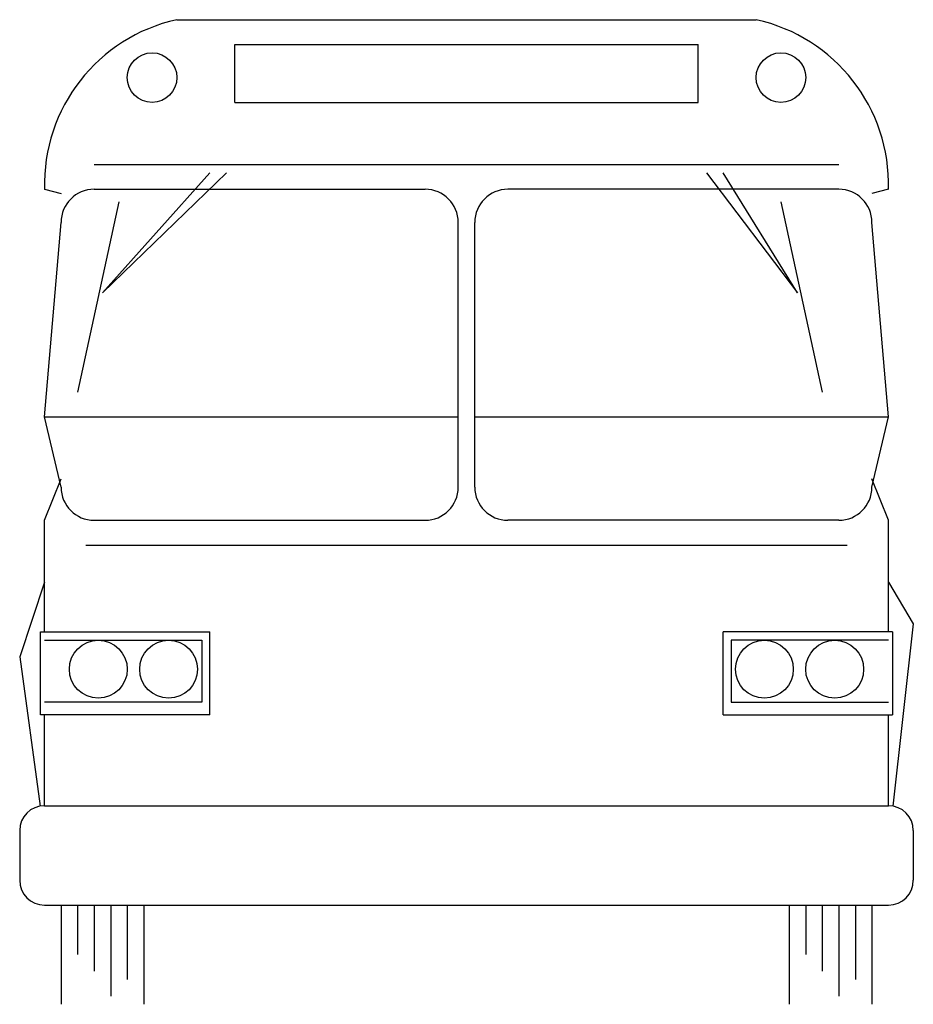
# Model space of a CAD drawing. Extents: x 480 to 588, y 70 to 189.
import ezdxf

# ---------------------------------------------------------------- set-up
doc = ezdxf.new("R2010")
doc.units = 0
doc.layers.get('0').update_dxf_attribs({"linetype": 'CONTINUOUS'})
doc.layers.add('CAR_DTL', color=7, linetype='CONTINUOUS')

msp = doc.modelspace()

# ---------------------------------------------------------------- linework, layer by layer
at = {"color": 0}
for p, q in [((499, 189), (569, 189)), ((483, 168.5), (485, 168)), ((489, 168.5), (529, 168.5)), ((579, 168.5), (539, 168.5)), ((585, 168.5), (583, 168)), ((483, 141), (485, 164.5)), ((533, 132.5), (533, 164.5)), ((535, 132.5), (535, 164.5)), ((585, 141), (583, 164.5)), ((485, 132.5), (483, 141)), ((483, 141), (533, 141)), ((535, 141), (585, 141)), ((583, 132.5), (585, 141)), ((483, 128.5), (485, 133.5)), ((585, 128.5), (583, 133.5)), ((483, 115), (483, 128.5)), ((489, 128.5), (529, 128.5)), ((579, 128.5), (539, 128.5)), ((585, 115), (585, 128.5)), ((488, 125.5), (580, 125.5)), ((482.5, 105), (482.5, 115)), ((482.5, 115), (503, 115)), ((503, 105), (503, 115)), ((585.5, 115), (565, 115)), ((565, 105), (565, 115)), ((585.5, 115), (585.5, 105)), ((483, 114), (502, 114)), ((502, 114), (502, 106.5)), ((585, 114), (566, 114)), ((566, 114), (566, 106.5)), ((502, 106.5), (483, 106.5)), ((566, 106.5), (585, 106.5)), ((503, 105), (482.5, 105)), ((483, 94), (483, 105)), ((565, 105), (585.5, 105)), ((585, 94), (585, 105)), ((483, 94), (585, 94)), ((480, 91), (480, 85)), ((588, 91), (588, 85)), ((483, 82), (585, 82)), ((485, 82), (485, 70)), ((495, 82), (495, 70)), ((573, 82), (573, 70)), ((583, 82), (583, 70))]:
    msp.add_line(p, q, dxfattribs=at)
for centre in [(489.5, 110.5), (498, 110.5), (570, 110.5), (578.5, 110.5)]:
    msp.add_circle(centre, 3.5, dxfattribs=at)
for centre, radius, start, end in [((503.37, 169.09), 20.38, 102.3883, 181.6685), ((564.63, 169.09), 20.38, 358.3315, 77.6117), ((489, 164.5), 4, 90, 180), ((529, 164.5), 4, 0, 90), ((539, 164.5), 4, 90, 180), ((579, 164.5), 4, 0, 90), ((489, 132.5), 4, 180, 270), ((529, 132.5), 4, 270, 0), ((539, 132.5), 4, 180, 270), ((579, 132.5), 4, 270, 0), ((483, 91), 3, 90, 180), ((585, 91), 3, 0, 90), ((483, 85), 3, 180, 270), ((585, 85), 3, 270, 0)]:
    msp.add_arc(centre, radius, start, end, dxfattribs=at)
at = {"layer": 'CAR_DTL', "color": 0}
for p, q in [((506, 179), (506, 186)), ((506, 186), (562, 186)), ((562, 179), (562, 186)), ((506, 179), (562, 179)), ((489, 171.5), (579, 171.5)), ((505, 170.5), (490, 156)), ((490, 156), (503, 170.5)), ((563, 170.5), (574, 156)), ((574, 156), (565, 170.5)), ((492, 167), (487, 144)), ((572, 167), (577, 144)), ((483, 121), (480, 112)), ((585, 121), (588, 116)), ((588, 116), (585.51, 93.96)), ((480, 112), (482.49, 93.96)), ((487, 82), (487, 76)), ((489, 82), (489, 74)), ((491, 82), (491, 71)), ((493, 82), (493, 73)), ((575, 82), (575, 76)), ((577, 82), (577, 74)), ((579, 82), (579, 71)), ((581, 82), (581, 73))]:
    msp.add_line(p, q, dxfattribs=at)
for centre in [(496, 182), (572, 182)]:
    msp.add_circle(centre, 3, dxfattribs=at)

doc.saveas('drawing.dxf')
